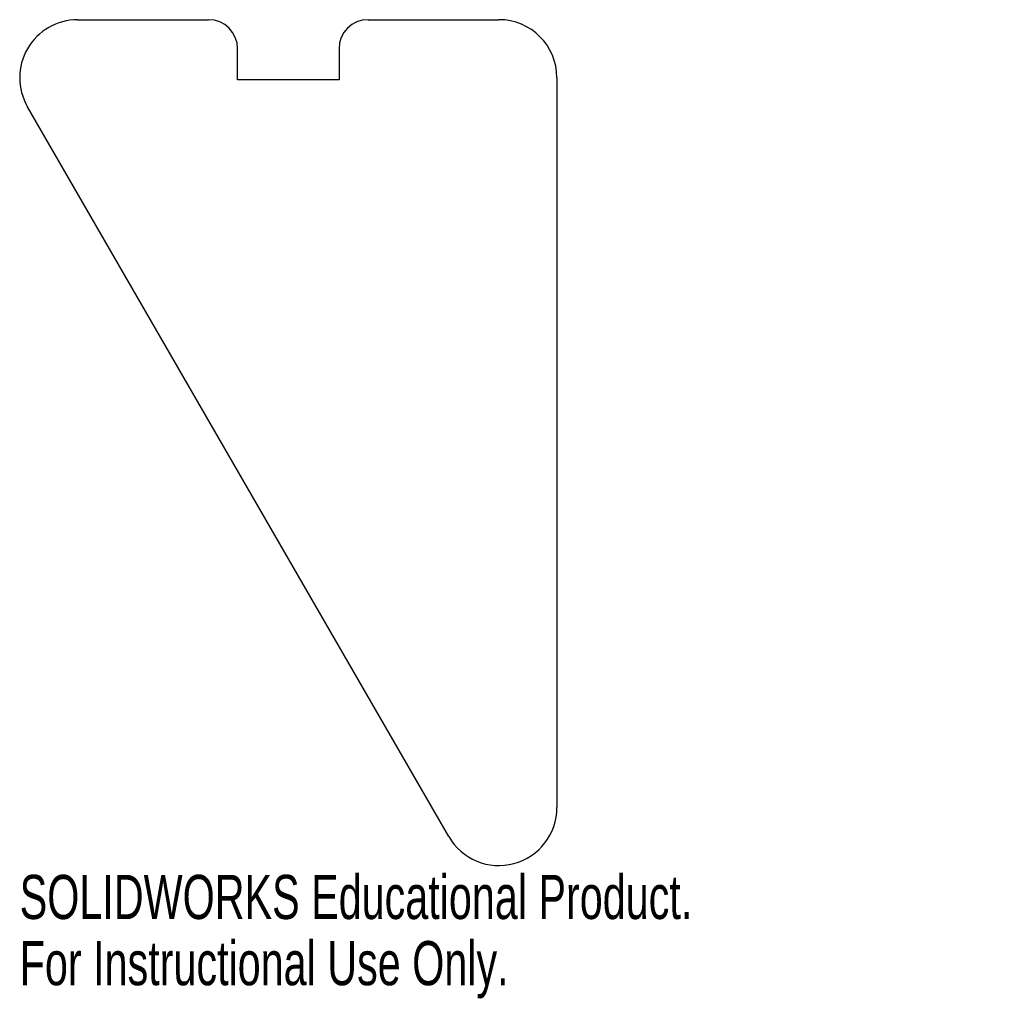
# Model space of a CAD drawing. Header units: inches. Extents: x -2.32 to 1.93, y -4.22 to 0.
import ezdxf

# ---------------------------------------------------------------- set-up
doc = ezdxf.new("R2010")
doc.units = ezdxf.units.IN
doc.header["$MEASUREMENT"] = 0
doc.styles.add('SLDTEXTSTYLE0', font='TXT', dxfattribs={"width": 0.7})

msp = doc.modelspace()

# ---------------------------------------------------------------- linework, layer by layer
at = {"color": 7, "linetype": 'Continuous', "lineweight": 25}
for p, q in [((-2.067, 0), (-1.5022, 0)), ((-0.8147, 0), (-0.25, 0)), ((-1.3772, -0.26), (-1.3772, -0.125)), ((-0.9397, -0.125), (-0.9397, -0.26)), ((0, -0.25), (0, -3.3971)), ((-0.9397, -0.26), (-1.3772, -0.26)), ((-0.4665, -3.5221), (-2.2835, -0.375))]:
    msp.add_line(p, q, dxfattribs=at)
for centre, radius, start, end in [((-2.067, -0.25), 0.25, 90, 210), ((-1.5022, -0.125), 0.125, 0, 90), ((-0.8147, -0.125), 0.125, 90, 180), ((-0.25, -0.25), 0.25, 0, 90), ((-0.25, -3.3971), 0.25, 210, 0)]:
    msp.add_arc(centre, radius, start, end, dxfattribs=at)

# ---------------------------------------------------------------- texts
at = {"color": 7, "linetype": 'Continuous', "char_height": 0.1903, "attachment_point": 1, "style": 'SLDTEXTSTYLE0'}
for s, insert in [('SOLIDWORKS Educational Product.', (-2.317, -3.6873)), ('For Instructional Use Only.', (-2.317, -3.9727))]:
    msp.add_mtext(s, dxfattribs=dict(at, insert=insert))

doc.saveas('drawing.dxf')
